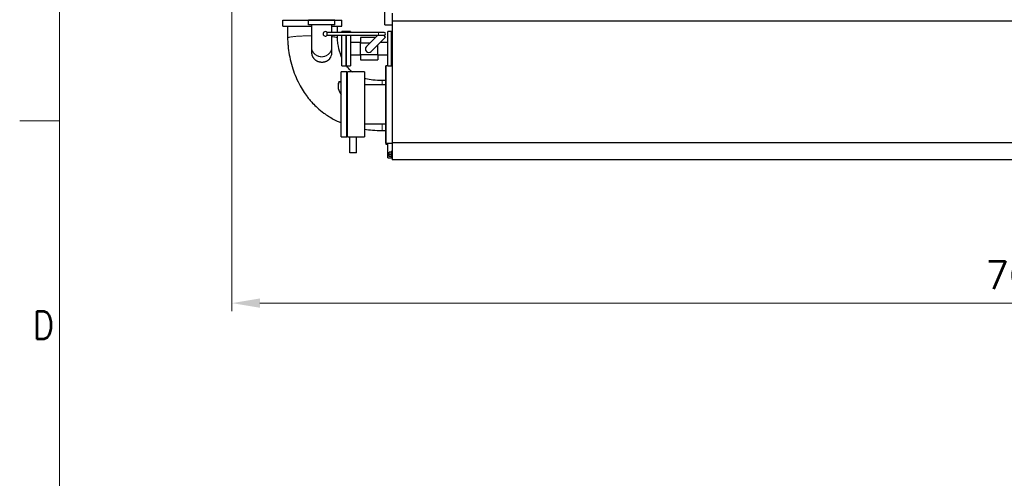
# Model space of a CAD drawing. Header units: inches. Extents: x 0 to 20790, y -12 to 14700.
# Tile 63 of 191: x 0 to 4325, y 7529 to 9544. Entities that reach past the tile are written whole.
import ezdxf

# ---------------------------------------------------------------- set-up
doc = ezdxf.new("R2010")
doc.units = ezdxf.units.IN
for name, color, linetype, true_color in [('1', 7, 'Continuous', 0xffffff), ('210', 7, 'Continuous', 0xffffff), ('254', 7, 'Continuous', 0xffffff)]:
    doc.layers.add(name, color=color, linetype=linetype, true_color=true_color)
doc.styles.add('latin_extended', font='simplex.shx')
doc.dimstyles.get("Standard").update_dxf_attribs({"dimtxt": 0.18, "dimasz": 0.18, "dimexe": 0.18, "dimexo": 0.0625, "dimgap": 0.09, "dimtad": 0, "dimtih": 1, "dimtoh": 1, "dimdec": 4, "dimzin": 0, "dimdsep": 46, "dimtxsty": 'Standard', "dimcen": 0.09, "dimadec": 0, "dimazin": 0, "dimtfac": 1, "dimtdec": 4, "dimtofl": 0, "dimtmove": 0, "dimatfit": 3, "dimfxl": 1, "dimtolj": 1, "dimtzin": 0, "dimarcsym": 0})

# ---------------------------------------------------------------- blocks, each defined once
blk = doc.blocks.new('_U14')
at = {"layer": '254', "color": 3, "linetype": 'Continuous', "lineweight": 13, "transparency": 16777216}
for p, q in [((7986.5, 11231.6), (7986.5, 8263.6)), ((932.5, 9958.6), (932.5, 8263.6)), ((1055, 8298.6), (7864, 8298.6))]:
    blk.add_line(p, q, dxfattribs=at)
at = {"layer": '254', "color": 3, "transparency": 16777216}
for points in [[(1055, 8319), (1055, 8278.2), (932.5, 8298.6)], [(7864, 8278.2), (7864, 8319), (7986.5, 8298.6)]]:
    blk.add_solid(points, dxfattribs=at)
at = {"layer": 'Defpoints', "color": 0, "transparency": 16777216}
for p in [(7986.5, 11266.6), (932.5, 9993.6), (7986.5, 8298.6)]:
    blk.add_point(p, dxfattribs=at)
at = {"layer": '254', "color": 2, "lineweight": 13, "transparency": 16777216, "insert": (4240.8, 8482.3), "char_height": 122.5, "attachment_point": 1, "style": 'latin_extended'}
blk.add_mtext('\\A1;7054', dxfattribs=at)

msp = doc.modelspace()

# ---------------------------------------------------------------- linework, layer by layer
at = {"layer": '1', "color": 2, "linetype": 'Continuous', "lineweight": 25}
for p, q in [((1604.547, 9521.577), (1604.547, 9602.518)), ((1636.547, 9572.84), (1636.547, 9536.577)), ((1156.547, 9515.659), (1156.547, 9541.659)), ((1156.547, 9541.659), (1414.547, 9541.659)), ((1156.547, 9515.659), (1282.1, 9515.659)), ((1269.047, 9521.622), (1269.047, 9541.622)), ((1384.047, 9541.622), (1269.047, 9541.622)), ((1384.047, 9521.622), (1269.047, 9521.622)), ((1370.993, 9515.659), (1414.547, 9515.659)), ((1384.047, 9521.622), (1384.047, 9541.622)), ((1414.547, 9515.659), (1414.547, 9541.659)), ((1604.547, 9521.577), (1636.547, 9521.577)), ((1636.547, 9536.577), (1636.547, 9002.01)), ((6866.547, 9536.577), (1636.547, 9536.577)), ((1576.43, 9487.577), (1350.43, 9487.577)), ((1350.43, 9475.577), (1350.43, 9487.577)), ((1350.43, 9475.577), (1576.43, 9475.577)), ((1415.547, 9487.579), (1415.547, 9491.577)), ((1433.547, 9491.577), (1415.547, 9491.577)), ((1415.547, 9416.577), (1415.547, 9475.581)), ((1433.547, 9487.579), (1433.547, 9491.577)), ((1453.047, 9491.577), (1433.547, 9491.577)), ((1433.547, 9491.577), (1433.547, 9487.577)), ((1433.547, 9416.577), (1433.547, 9475.581)), ((1433.547, 9475.576), (1433.547, 9341.577)), ((1453.047, 9491.577), (1453.047, 9487.577)), ((1453.047, 9475.576), (1453.047, 9341.577)), ((1572.783, 9475.577), (1522.94, 9425.734)), ((1601.43, 9487.577), (1576.43, 9487.577)), ((1576.43, 9475.577), (1601.43, 9475.577)), ((1585.873, 9488.667), (1584.783, 9487.577)), ((1586.962, 9487.577), (1585.873, 9488.667)), ((1607.086, 9467.453), (1598.961, 9475.578)), ((1636.547, 9491.577), (1617.047, 9491.577)), ((1633.047, 9491.577), (1617.047, 9491.577)), ((1617.047, 9416.577), (1617.047, 9491.577)), ((1617.047, 9341.577), (1617.047, 9491.577)), ((1633.047, 9416.577), (1633.047, 9491.577)), ((1497.547, 9444.077), (1453.047, 9444.077)), ((1497.547, 9465.577), (1497.547, 9442.627)), ((1562.783, 9465.577), (1497.547, 9465.577)), ((1497.547, 9390.527), (1497.547, 9442.627)), ((1497.547, 9442.627), (1539.833, 9442.627)), ((1544.153, 9404.521), (1607.086, 9467.453)), ((1572.547, 9390.527), (1572.547, 9432.914)), ((1617.047, 9444.077), (1583.71, 9444.077)), ((1415.547, 9341.577), (1415.547, 9416.577)), ((1433.547, 9341.577), (1433.547, 9416.577)), ((1453.047, 9389.077), (1497.547, 9389.077)), ((1497.547, 9390.527), (1572.547, 9390.527)), ((1497.547, 9390.527), (1497.547, 9367.577)), ((1572.547, 9390.527), (1572.547, 9367.577)), ((1572.547, 9389.077), (1617.047, 9389.077)), ((1617.047, 9341.577), (1617.047, 9416.577)), ((1633.047, 9341.577), (1633.047, 9416.577)), ((1497.547, 9367.577), (1572.547, 9367.577)), ((1412.547, 9029.078), (1412.547, 9314.078)), ((1436.547, 9314.078), (1412.547, 9314.078)), ((1415.547, 9341.577), (1433.547, 9341.577)), ((1433.547, 9341.577), (1453.047, 9341.577)), ((1436.547, 9029.078), (1436.547, 9314.078)), ((1439.547, 9272.34), (1439.547, 9314.077)), ((1514.547, 9314.077), (1439.547, 9314.077)), ((1514.547, 9314.077), (1514.547, 9272.34)), ((1617.047, 9341.577), (1608.547, 9341.577)), ((1608.547, 9341.577), (1608.547, 9171.577)), ((1617.047, 9341.577), (1608.547, 9341.577)), ((1608.547, 9001.577), (1608.547, 9341.577)), ((1617.047, 9341.577), (1636.547, 9341.577)), ((1617.047, 9341.577), (1633.047, 9341.577)), ((1401.65, 9271.58), (1412.547, 9271.548)), ((1401.65, 9271.58), (1401.65, 9270.432)), ((1401.65, 9270.432), (1412.547, 9270.4)), ((1436.547, 9297.403), (1439.546, 9297.621)), ((1436.547, 9296.255), (1439.546, 9296.473)), ((1439.547, 9029.077), (1439.547, 9272.34)), ((1514.547, 9272.34), (1514.547, 9029.077)), ((1608.547, 9256.827), (1514.547, 9256.827)), ((1398.547, 9253.102), (1398.547, 9251.954)), ((1608.547, 9171.577), (1608.547, 9001.577)), ((1514.547, 9086.327), (1608.547, 9086.327)), ((1412.547, 9029.078), (1436.547, 9029.078)), ((1439.547, 9029.077), (1514.547, 9029.077)), ((1449.547, 8958.268), (1449.547, 9029.077)), ((1479.547, 8958.268), (1479.547, 9029.077)), ((1608.547, 9001.577), (1636.547, 9001.577)), ((1608.547, 9001.577), (1608.547, 8996.659)), ((1608.547, 9001.577), (1636.547, 9001.577)), ((1608.547, 8996.659), (1616.547, 8996.659)), ((1616.547, 8936.577), (1616.547, 9001.579)), ((1636.547, 9002.01), (1636.547, 8928.577)), ((6816.547, 9002.01), (1636.547, 9002.01)), ((1479.547, 8958.268), (1449.547, 8958.268)), ((1623.047, 8951.578), (1623.047, 8961.078)), ((1631.047, 8961.078), (1623.047, 8961.078)), ((1636.547, 8965.078), (1631.047, 8965.078)), ((1631.047, 8965.078), (1631.047, 8938.078)), ((1616.547, 8936.577), (1636.547, 8936.577)), ((1623.047, 8942.078), (1623.047, 8951.578)), ((1631.047, 8951.578), (1623.047, 8951.578)), ((1631.047, 8942.078), (1623.047, 8942.078)), ((1631.047, 8938.078), (1636.547, 8938.078)), ((6816.547, 8928.577), (1636.547, 8928.577))]:
    msp.add_line(p, q, dxfattribs=at)
at = {"layer": '1', "color": 110, "linetype": 'Continuous', "lineweight": 13}
for p, q in [((1576.43, 9487.577), (1576.43, 9481.577)), ((1576.43, 9481.577), (1576.43, 9475.577))]:
    msp.add_line(p, q, dxfattribs=at)
at = {"layer": '1', "color": 2, "linetype": 'Continuous', "lineweight": 25}
for centre, radius, start, end in [((1342.43, 9481.577), 10, 90, 323.130102), ((1342.43, 9481.577), 10, 36.869898, 90), ((1601.43, 9481.577), 6, 0, 90), ((1601.43, 9481.577), 6, 270, 0), ((1533.547, 9415.127), 15, 135, 315)]:
    msp.add_arc(centre, radius, start, end, dxfattribs=at)
for centre, major_axis, ratio, start_param, end_param in [((1326.547, 9397.86), (44.45, 0), 0.97137493, 5.66386954, 6.28307443), ((1464.547, 9251.954), (-66, 0), 0.92387953, 5.97531444, 6.94664981), ((1464.547, 9253.102), (-66, 0), 0.92387953, 5.97531444, 6.28320633), ((1464.547, 9251.954), (45, 0), 0.92387953, 2.15974677, 2.24231176), ((1464.547, 9247.362), (45, 0), 0.92387953, 2.15974677, 2.24231176), ((1464.547, 9247.362), (45, 0), 0.92387953, 4.04077538, 4.12334036), ((1464.547, 9251.954), (-66, 0), 0.92387953, 1.13264774, 1.18228899)]:
    msp.add_ellipse(centre, major_axis=major_axis, ratio=ratio, start_param=start_param, end_param=end_param, dxfattribs=at)
for points, knots in [([(1176.998, 9515.659), (1176.998, 9508.576), (1176.998, 9496.225), (1176.998, 9478.619), (1176.998, 9468.096), (1176.998, 9462.841)], [0, 0, 0, 0, 0.40231372, 0.70153314, 1, 1, 1, 1]), ([(1282.097, 9521.629), (1282.097, 9518.65), (1282.097, 9512.271), (1282.097, 9502.868), (1282.097, 9493.366), (1282.097, 9484.15), (1282.097, 9473.936), (1282.097, 9461.967), (1282.097, 9447.936), (1282.097, 9436.778), (1282.097, 9428.766), (1282.097, 9425.411), (1282.097, 9423.993)], [0, 0, 0, 0, 0.06406725, 0.13797386, 0.20503331, 0.27553312, 0.34884781, 0.44866335, 0.58095512, 0.75702503, 0.86813666, 1, 1, 1, 1]), ([(1370.997, 9487.571), (1370.997, 9491.368), (1370.997, 9499.25), (1370.997, 9510.703), (1370.997, 9518.237), (1370.997, 9521.629)], [0, 0, 0, 0, 0.34905904, 0.70901471, 1, 1, 1, 1]), ([(1396.095, 9487.578), (1396.095, 9489.891), (1396.095, 9499.251), (1396.095, 9508.611), (1396.095, 9515.659)], [0, 0, 0, 0, 0.24711396, 1, 1, 1, 1]), ([(1370.997, 9423.993), (1370.997, 9426.166), (1370.997, 9431.761), (1370.997, 9443.164), (1370.997, 9454.204), (1370.997, 9464.114), (1370.997, 9471.083), (1370.997, 9474.801), (1370.997, 9475.501)], [0, 0, 0, 0, 0.3167448, 0.55073902, 0.72718797, 0.86001671, 0.97383883, 1, 1, 1, 1]), ([(1396.095, 9462.99), (1396.095, 9466.475), (1396.095, 9470.671), (1396.095, 9474.867), (1396.095, 9475.578)], [0, 0, 0, 0, 0.83056391, 1, 1, 1, 1]), ([(1176.998, 9462.841), (1177.015, 9458.224), (1177.227, 9448.661), (1178.177, 9433.897), (1180.484, 9410.816), (1185.708, 9378.365), (1195.615, 9338.793), (1209.432, 9299.146), (1225.815, 9263.371), (1243.848, 9232.25), (1259.668, 9209.58), (1273.723, 9191.922), (1288.481, 9175.231), (1309.141, 9154.822), (1338.793, 9130.56), (1373.994, 9108.2), (1400.195, 9095.637), (1412.117, 9090.637)], [0, 0, 0, 0, 0.02937496, 0.06100194, 0.09466794, 0.17837525, 0.27285944, 0.35834064, 0.44999517, 0.52673295, 0.59023606, 0.62804188, 0.67182704, 0.73349913, 0.81471735, 0.91752712, 1, 1, 1, 1]), ([(1415.261, 9376.425), (1414.292, 9378.667), (1407.582, 9394.972), (1400.639, 9419.874), (1396.997, 9445.584), (1396.247, 9456.826), (1396.126, 9460.459), (1396.099, 9461.81), (1396.095, 9462.622), (1396.095, 9462.99)], [0, 0, 0, 0, 0.08209088, 0.59237109, 0.86355406, 0.95356263, 0.97182339, 0.98719737, 1, 1, 1, 1]), ([(1282.097, 9423.993), (1282.097, 9422.904), (1282.097, 9420.726), (1282.097, 9417.459), (1282.097, 9414.193), (1282.097, 9408.544), (1282.097, 9403.983), (1282.097, 9400.512)], [0, 0, 0, 0, 0.13914608, 0.27825672, 0.41736736, 0.55647801, 1, 1, 1, 1]), ([(1282.097, 9400.504), (1282.097, 9400.495), (1282.097, 9400.486), (1282.097, 9399.446), (1282.135, 9398.417), (1282.284, 9396.363), (1282.396, 9395.337), (1282.622, 9393.801), (1282.706, 9393.29), (1282.824, 9392.651), (1282.848, 9392.523), (1282.898, 9392.268), (1282.974, 9391.885), (1283.055, 9391.505), (1283.337, 9390.242), (1283.598, 9389.246), (1284.191, 9387.283), (1284.854, 9385.348), (1285.656, 9383.469), (1286.529, 9381.618), (1287, 9380.706), (1287.634, 9379.585), (1287.763, 9379.361), (1287.961, 9379.027), (1288.027, 9378.916), (1288.16, 9378.695), (1288.496, 9378.144), (1288.844, 9377.602), (1289.7, 9376.321), (1290.3, 9375.492), (1291.557, 9373.881), (1292.214, 9373.099), (1293.586, 9371.583), (1294.3, 9370.849), (1295.415, 9369.783), (1295.794, 9369.433), (1296.567, 9368.746), (1296.96, 9368.409), (1298.164, 9367.414), (1298.986, 9366.783), (1300.67, 9365.582), (1301.531, 9365.012), (1303.294, 9363.933), (1304.194, 9363.423), (1306.034, 9362.463), (1306.974, 9362.013), (1308.414, 9361.383), (1308.899, 9361.18), (1309.511, 9360.936), (1309.634, 9360.888), (1309.88, 9360.792), (1310.004, 9360.745), (1310.375, 9360.604), (1310.623, 9360.513), (1311.865, 9360.066), (1312.866, 9359.743), (1314.885, 9359.164), (1315.902, 9358.909), (1317.952, 9358.462), (1318.984, 9358.272), (1321.064, 9357.957), (1322.112, 9357.832), (1323.431, 9357.717), (1323.828, 9357.686), (1324.226, 9357.659), (1324.491, 9357.642), (1324.624, 9357.634), (1325.288, 9357.598), (1325.817, 9357.577), (1327.401, 9357.539), (1328.451, 9357.548), (1330.538, 9357.628), (1331.575, 9357.7), (1333.636, 9357.907), (1334.66, 9358.041), (1336.696, 9358.372), (1337.707, 9358.568), (1338.838, 9358.824), (1338.963, 9358.853), (1339.213, 9358.912), (1339.587, 9359.001), (1340.454, 9359.219), (1341.186, 9359.42), (1342.637, 9359.844), (1343.585, 9360.153), (1345.444, 9360.822), (1346.356, 9361.183), (1348.143, 9361.953), (1349.018, 9362.363), (1350.09, 9362.907), (1350.41, 9363.072), (1350.727, 9363.241), (1350.938, 9363.354), (1351.043, 9363.411), (1351.568, 9363.698), (1351.981, 9363.933), (1353.202, 9364.654), (1353.993, 9365.155), (1355.142, 9365.937), (1355.52, 9366.202), (1356.077, 9366.608), (1356.262, 9366.745), (1356.627, 9367.021), (1356.808, 9367.16), (1357.706, 9367.86), (1358.396, 9368.437), (1359.726, 9369.624), (1360.364, 9370.235), (1361.591, 9371.49), (1362.178, 9372.134), (1362.741, 9372.796)], [0, 0, 0, 0, 0.00024994, 0.00024994, 0.02802077, 0.02802077, 0.05579161, 0.05579161, 0.06967703, 0.06967703, 0.07314838, 0.07314838, 0.07661973, 0.08356244, 0.08356244, 0.11133328, 0.11133328, 0.13910411, 0.16687495, 0.16687495, 0.19464578, 0.19464578, 0.20158849, 0.20158849, 0.20505985, 0.20505985, 0.2085312, 0.22241662, 0.22241662, 0.25018745, 0.25018745, 0.27795829, 0.27795829, 0.30572912, 0.30572912, 0.31961454, 0.31961454, 0.33349996, 0.33349996, 0.36127079, 0.36127079, 0.38904163, 0.38904163, 0.41681246, 0.41681246, 0.4445833, 0.4445833, 0.45846872, 0.45846872, 0.46194007, 0.46194007, 0.46541142, 0.46541142, 0.47235413, 0.47235413, 0.50012497, 0.50012497, 0.5278958, 0.5278958, 0.55566664, 0.55566664, 0.58343747, 0.58343747, 0.59038018, 0.59385154, 0.59385154, 0.59732289, 0.59732289, 0.61120831, 0.61120831, 0.63897914, 0.63897914, 0.66674998, 0.66674998, 0.69452081, 0.69452081, 0.72229165, 0.72229165, 0.725763, 0.725763, 0.72923436, 0.73617707, 0.75006248, 0.75006248, 0.77783332, 0.77783332, 0.80560415, 0.80560415, 0.83337499, 0.83337499, 0.8403177, 0.84378905, 0.84378905, 0.84726041, 0.84726041, 0.86114582, 0.86114582, 0.88891666, 0.88891666, 0.90280208, 0.90280208, 0.90974479, 0.90974479, 0.91668749, 0.91668749, 0.94445833, 0.94445833, 0.97222916, 0.97222916, 1, 1, 1, 1]), ([(1370.997, 9397.86), (1370.997, 9402.215), (1370.997, 9407.442), (1370.997, 9413.539), (1370.997, 9416.153), (1370.997, 9418.766), (1370.997, 9421.379), (1370.997, 9423.122), (1370.997, 9423.993)], [0, 0, 0, 0, 0.49998408, 0.5999809, 0.69997772, 0.79997453, 0.89997138, 1, 1, 1, 1]), ([(1461.26, 9313.67), (1459.486, 9315.098), (1451.901, 9321.51), (1442.462, 9331.448), (1435.671, 9340.418), (1433.495, 9343.514)], [0, 0, 0, 0, 0.16467566, 0.71937522, 1, 1, 1, 1]), ([(1591.544, 9276.209), (1577.899, 9276.038), (1554.129, 9277.552), (1528.495, 9282.304), (1516.509, 9285.7), (1514.445, 9286.323)], [0, 0, 0, 0, 0.51929736, 0.91674411, 1, 1, 1, 1]), ([(1608.649, 9276.209), (1605.798, 9276.209), (1601.523, 9276.209), (1595.821, 9276.209), (1592.97, 9276.209), (1591.544, 9276.209)], [0, 0, 0, 0, 0.49991957, 0.74988862, 1, 1, 1, 1]), ([(1514.531, 9062.575), (1526.258, 9060.846), (1551.887, 9058.043), (1577.604, 9057.075), (1591.537, 9057.11)], [0, 0, 0, 0, 0.46012688, 1, 1, 1, 1]), ([(1591.537, 9057.11), (1592.965, 9057.11), (1595.818, 9057.11), (1601.522, 9057.11), (1605.798, 9057.11), (1608.649, 9057.11)], [0, 0, 0, 0, 0.25037805, 0.50027313, 1, 1, 1, 1])]:
    msp.add_open_spline(points, degree=3, knots=knots, dxfattribs=at)
at = {"layer": '1', "color": 110, "linetype": 'Continuous', "lineweight": 13}
for points, weights, knots in [([(1176.998, 9462.845), (1176.813, 9466.236), (1193.477, 9470.231), (1233.988, 9472.283), (1271.229, 9472.886), (1274.77, 9472.929), (1278.385, 9472.958), (1282.058, 9472.973)], [1.01302561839, 1.00095190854, 0.971022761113, 1.01661171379, 1.01661171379, 1.01613618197, 1.01531413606, 1.0142512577], [0, 0, 0, 0, 0, 0.90733269, 0.90733269, 0.90733269, 1, 1, 1, 1, 1]), ([(1371.069, 9469.336), (1380.59, 9468.276), (1387.764, 9467.085), (1392.239, 9465.843), (1395.229, 9464.263), (1395.768, 9463.853), (1396.063, 9463.432), (1396.094, 9463.004)], [0.999184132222, 1.00346378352, 1.00999889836, 1.01661171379, 1.01661171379, 1.01586437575, 1.01462388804, 1.01308680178], [0, 0, 0, 0, 0, 0.74840499, 0.74840499, 0.74840499, 1, 1, 1, 1, 1]), ([(1370.997, 9423.993), (1370.997, 9408.728), (1363.139, 9388.449), (1342.262, 9380.816), (1310.831, 9380.816), (1289.954, 9388.449), (1282.097, 9408.728), (1282.097, 9423.993)], [1.01661171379, 1.01661171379, 0.958470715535, 1.01661171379, 1.01661171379, 0.958470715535, 1.01661171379, 1.01661171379], [0, 0, 0, 0, 0, 0.5, 0.5, 0.5, 1, 1, 1, 1, 1]), ([(1591.537, 9057.11), (1591.537, 9057.12), (1591.537, 9057.203), (1591.537, 9057.354), (1591.537, 9059.044), (1591.537, 9063.839), (1591.537, 9072.991), (1591.537, 9085.571)], [1.01547157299, 1.01600469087, 1.01639625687, 1.01661171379, 1.01661171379, 1.00657121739, 0.999007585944, 0.996034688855], [0, 0, 0, 0, 0, 0.12777122, 0.12777122, 0.12777122, 1, 1, 1, 1, 1])]:
    msp.add_rational_spline(points, weights, degree=4, knots=knots, dxfattribs=at)
msp.add_rational_spline([(1591.543, 9257.625), (1591.543, 9267.115), (1591.543, 9273.523), (1591.544, 9276.269), (1591.544, 9276.208)], [0.995474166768, 0.997481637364, 1.00343158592, 1.0121645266, 1.0154693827], degree=4, dxfattribs=at)
at = {"layer": '1', "color": 2, "linetype": 'Continuous', "lineweight": 25}
msp.add_open_spline([(1436.47, 9081.362), (1437.46, 9081.022), (1438.45, 9080.686), (1439.442, 9080.354)], degree=3, dxfattribs=at)
at = {"layer": '210', "color": 7, "linetype": 'Continuous', "lineweight": 18}
for p, q in [((175, 175), (175, 14525)), ((175, 9100), (0, 9100))]:
    msp.add_line(p, q, dxfattribs=at)

# ---------------------------------------------------------------- texts
at = {"layer": '210', "color": 211, "linetype": 'Continuous', "lineweight": 18, "insert": (58.721, 8140.689), "char_height": 122.5, "attachment_point": 7, "line_spacing_factor": 0.963855, "style": 'latin_extended'}
msp.add_mtext('\\W0.8203;D', dxfattribs=at)

# ---------------------------------------------------------------- dimensions: what is measured, and where the dimension line sits
at = {"layer": '254', "color": 2, "linetype": 'Continuous', "lineweight": 13}
dim = msp.add_linear_dim(base=(7986.547, 8298.577), p1=(932.547, 9993.577), p2=(7986.547, 11266.565), dimstyle='Standard', override={"dimscale": 35, "dimtxt": 3.5, "dimasz": 3.5, "dimexe": 1, "dimexo": 1, "dimgap": 1.75, "dimtad": 1, "dimtih": 1, "dimtoh": 0, "dimdec": 2, "dimlfac": 1, "dimzin": 8, "dimdsep": 46, "dimlunit": 2, "dimtxsty": 'latin_extended', "dimsah": 1, "dimse1": 0, "dimse2": 0, "dimsd1": 0, "dimsd2": 0, "dimclrd": 3, "dimclre": 3, "dimclrt": 2, "dimtol": 0, "dimtm": -0.1, "dimtfac": 0.714286, "dimtdec": 3, "dimtofl": 1, "dimtmove": 0, "dimtzin": 8, "dimlwd": 13, "dimlwe": 13}, dxfattribs=at)
dim.commit()
dim.dimension.update_dxf_attribs({"geometry": '_U14', "text_midpoint": (4459.547, 8298.577), "dimtype": 160})

doc.saveas('drawing.dxf')
